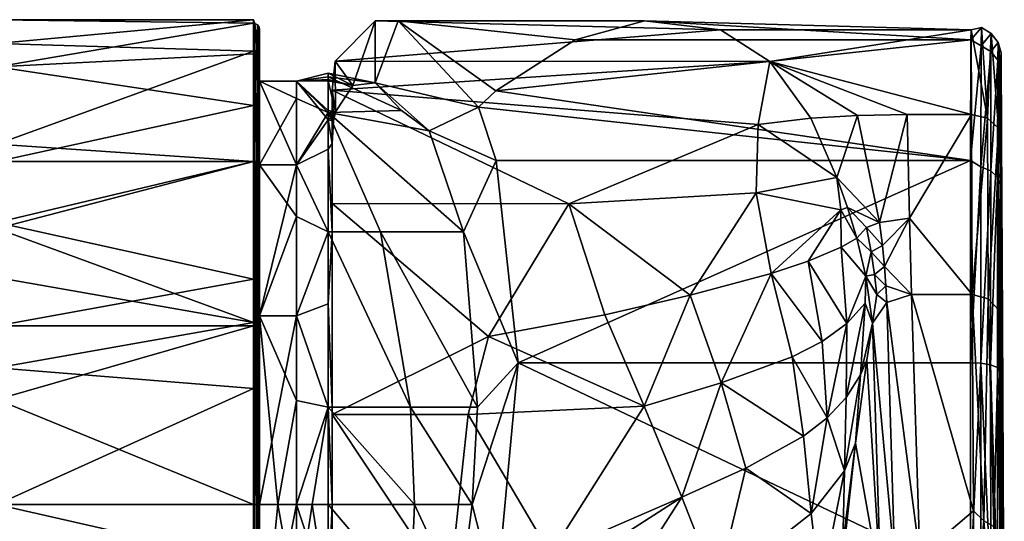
# Model space of a CAD drawing. Header units: centimetres. Extents: x -7.2 to 4.3, y -21.3 to 5.6.
# Tile 13 of 13: x -0.7 to 4.3, y 2.8 to 5.4. Entities that reach past the tile are written whole.
import ezdxf

# ---------------------------------------------------------------- set-up
doc = ezdxf.new("R2010")
doc.units = ezdxf.units.CM
doc.layers.get('0').update_dxf_attribs({"true_color": 0x5890e1})

msp = doc.modelspace()

# ---------------------------------------------------------------- meshes
at = {"color": 221, "true_color": 0xe59ad7}
mesh = msp.add_polyface(dxfattribs=at)
corners = [(0.5019, 4.6492, 42.535), (-0.7884, 4.7368, 42.6274), (0.5019, 5.2048, 43.3945), (-0.7884, 5.2433, 43.5036), (0.5019, 5.3633, 44.2592), (-0.7884, 5.3633, 44.2592), (0.5019, 5.3455, 44.5531), (-0.7884, 5.1268, 45.3068), (0.5019, 5.1919, 45.1572), (0.5019, 4.9317, 45.6444), (-0.7884, 4.6491, 45.9834), (0.5019, 4.6492, 45.9835), (-1.3869, 5.2767, 43.6152), (-1.8564, 5.0239, 42.9207), (-0.9533, 4.2328, 42.1979), (-1.2856, 5.3535, 44.4169), (-1.609, 5.1547, 45.2269), (0.5092, 4.5413, 42.4347), (0.5092, 5.204, 43.3949), (0.5305, 5.1864, 43.4015), (0.5221, 5.1977, 43.3972), (0.5221, 5.3379, 44.5522), (0.5305, 5.326, 44.5508), (0.5092, 5.3446, 44.553), (0.5092, 4.9309, 45.6439), (0.5221, 4.5368, 42.4398), (0.5324, 5.3153, 44.5495), (0.5305, 4.9155, 45.6332), (0.5324, 4.9066, 45.627), (0.5324, 5.1764, 43.4054), (0.5324, 4.5217, 42.4568), (0.5305, 4.5289, 42.4488), (0.5221, 4.9254, 45.6401), (0.5092, 4.0577, 46.4175), (0.5324, 4.6327, 45.6212), (0.5324, 5.0545, 44.7453)]
mesh.append_faces([[corners[k] for k in face] for face in [(0, 1, 2), (2, 1, 3), (4, 3, 5), (4, 2, 3), (4, 5, 6), (6, 5, 7), (8, 7, 9), (8, 6, 7), (7, 10, 9), (9, 10, 11), (3, 12, 5), (3, 1, 12), (12, 1, 13), (13, 1, 14), (5, 15, 7), (5, 12, 15), (10, 7, 16), (16, 7, 15), (17, 0, 18), (0, 2, 18), (18, 2, 4), (23, 4, 6), (8, 23, 6), (8, 24, 23), (8, 9, 24), (24, 9, 11), (18, 4, 23)]], dxfattribs={"color": 221})
mesh.append_faces([[corners[k] for k in face] for face in [(28, 34, 35)]], dxfattribs={"vtx0": -1, "vtx2": -1, "color": 221})
mesh.append_faces([[corners[k] for k in face] for face in [(26, 28, 35)]], dxfattribs={"vtx1": -1, "vtx2": -1, "color": 221})
mesh.append_faces([[corners[k] for k in face] for face in [(19, 20, 21), (21, 22, 19), (18, 20, 25), (25, 17, 18), (23, 21, 20), (20, 18, 23), (26, 22, 27), (27, 28, 26), (29, 19, 22), (22, 26, 29), (30, 31, 19), (19, 29, 30), (31, 25, 20), (20, 19, 31), (24, 32, 21), (21, 23, 24), (32, 27, 22), (22, 21, 32), (32, 24, 33)]], dxfattribs={"vtx2": -1, "color": 221})
mesh = msp.add_polyface(dxfattribs=at)
corners = [(0.7184, 5.0545, 44.7453), (0.8782, 4.8594, 45.2463), (0.8782, 4.9062, 45.1485), (0.8782, 5.0554, 44.6808), (0.8782, 5.0617, 44.6477), (0.8782, 5.095, 44.3445), (0.7184, 5.0545, 43.7732), (0.8782, 5.0756, 43.9571), (0.8782, 4.8958, 43.347), (0.7184, 4.9674, 43.4846), (0.7184, 4.6327, 42.8973), (0.7184, 4.6327, 45.6212), (0.5324, 4.6327, 42.8973), (0.5324, 5.0545, 43.7732), (0.5324, 5.0545, 44.7453), (0.5324, 4.6327, 45.6212), (1.2467, 4.9062, 43.6264), (1.3871, 4.8044, 43.5021), (1.1141, 5.0449, 44.319), (1.0032, 5.0322, 44.6763), (0.9148, 4.8991, 45.1494), (0.906, 4.8553, 45.2442), (0.8982, 4.7408, 45.4445), (0.8982, 5.0082, 45.5263), (3.1013, 5.1538, 45.248), (0.9128, 5.1539, 45.2481), (1.7216, 5.0049, 42.9866), (1.2301, 5.358, 44.0989), (2.1204, 5.2623, 43.5647), (1.6354, 4.9233, 42.8619), (1.1141, 5.3583, 44.415), (2.4692, 5.358, 44.0989), (2.8521, 5.3127, 44.7534), (1.7231, 4.6554, 42.5414), (0.5324, 5.1764, 43.4054), (0.5324, 5.3153, 44.5495), (0.5324, 4.5217, 42.4568)]
mesh.append_faces([[corners[k] for k in face] for face in [(0, 1, 2), (3, 0, 2), (3, 4, 0), (0, 4, 5), (6, 5, 7), (8, 6, 7), (8, 9, 6), (8, 10, 9), (6, 0, 5), (0, 11, 1), (9, 12, 13), (6, 9, 13), (8, 16, 17), (8, 7, 16), (16, 7, 18), (17, 16, 18), (7, 5, 18), (18, 5, 19), (19, 5, 4), (3, 19, 4), (3, 20, 19), (3, 2, 20), (20, 2, 1), (21, 1, 22), (21, 20, 1), (23, 24, 25), (26, 27, 28), (26, 29, 27), (27, 30, 31), (30, 25, 32), (18, 19, 30), (30, 19, 25), (25, 19, 20), (23, 20, 21), (22, 23, 21), (23, 25, 20)]], dxfattribs={"color": 221})
mesh.append_faces([[corners[k] for k in face] for face in [(18, 27, 29), (17, 29, 33), (34, 14, 13), (34, 13, 12)]], dxfattribs={"vtx0": -1, "vtx2": -1, "color": 221})
mesh.append_faces([[corners[k] for k in face] for face in [(17, 18, 29), (34, 35, 14), (36, 34, 12)]], dxfattribs={"vtx1": -1, "vtx2": -1, "color": 221})
mesh.append_faces([[corners[k] for k in face] for face in [(14, 0, 6), (6, 13, 14), (11, 0, 14), (14, 15, 11), (18, 30, 27)]], dxfattribs={"vtx2": -1, "color": 221})
mesh = msp.add_polyface(dxfattribs=at)
corners = [(4.1105, 4.6554, 42.5413), (1.8342, 3.6378, 41.9274), (1.7231, 4.6554, 42.5414), (1.6354, 4.9233, 42.8619), (1.7216, 5.0049, 42.9866), (4.1117, 5.2623, 43.5647), (2.1204, 5.2623, 43.5647), (2.4692, 5.358, 44.0989), (4.1135, 5.3127, 44.7534), (2.8521, 5.3127, 44.7534), (3.1013, 5.1538, 45.248), (3.3076, 4.8671, 45.7335), (3.5419, 4.8813, 45.7146), (3.7923, 4.886, 45.7082), (3.0424, 4.8361, 45.7736), (0.8982, 5.0082, 45.5263), (0.9128, 5.1539, 45.2481), (1.1141, 5.3583, 44.415), (1.2301, 5.358, 44.0989), (2.09, 4.4362, 46.1727), (3.6667, 4.2275, 46.7536), (3.6521, 4.3436, 46.5363), (3.587, 4.3186, 46.53), (3.6103, 4.1949, 46.7437), (3.5376, 4.2642, 46.5553), (3.5841, 4.0734, 46.869), (3.6275, 4.0817, 46.963), (3.6385, 3.9808, 47.1878), (3.6774, 4.1209, 46.9755), (3.4374, 4.5695, 46.1248), (3.491, 4.4178, 46.3317), (3.6848, 4.0248, 47.2022), (3.4871, 3.8346, 46.9047), (3.4597, 4.2197, 46.5298), (3.2931, 4.1488, 46.4912), (3.4584, 4.4066, 46.3284), (3.1075, 4.0864, 46.4737), (3.032, 4.4928, 46.152), (2.6991, 3.9782, 46.48), (2.2701, 3.8792, 46.5091), (1.6854, 3.7689, 46.5468)]
mesh.append_faces([[corners[k] for k in face] for face in [(0, 1, 2), (3, 0, 2), (3, 4, 0), (0, 4, 5), (5, 4, 6), (7, 5, 6), (7, 8, 5), (7, 9, 8), (8, 9, 10), (11, 12, 10), (10, 12, 13), (11, 10, 14), (14, 10, 15), (16, 10, 9), (17, 9, 7), (18, 7, 6), (19, 14, 15), (20, 21, 22), (23, 22, 24), (25, 23, 24), (25, 26, 23), (25, 27, 26), (20, 23, 28), (20, 22, 23), (11, 29, 12), (12, 29, 21), (29, 30, 21), (21, 30, 22), (22, 30, 24), (23, 26, 28), (26, 27, 31), (32, 25, 33), (34, 33, 35), (36, 35, 37), (38, 37, 19), (39, 19, 40), (33, 34, 32), (30, 35, 24), (30, 29, 35), (35, 29, 37), (37, 29, 14), (19, 37, 14), (29, 11, 14), (19, 39, 38), (37, 38, 36), (35, 36, 34), (25, 24, 33), (33, 24, 35)]], dxfattribs={"color": 221})
mesh = msp.add_polyface(dxfattribs=at)
corners = [(4.1152, 4.886, 45.7082), (3.1013, 5.1538, 45.248), (3.7923, 4.886, 45.7082), (4.1135, 5.3127, 44.7534), (3.8132, 3.9809, 47.4459), (4.1187, 3.9809, 47.4459), (3.8026, 4.3655, 46.5417), (4.1956, 4.8677, 45.6945), (4.1655, 5.3236, 44.6432), (4.1117, 5.2623, 43.5647), (4.1638, 5.2316, 43.4976), (4.1105, 4.6554, 42.5413), (4.1625, 4.6235, 42.5226), (4.2148, 5.2945, 44.6384), (4.213, 5.2037, 43.5068), (4.2117, 4.6029, 42.5435), (4.2669, 4.7758, 45.6265), (4.2499, 5.2491, 44.6311), (4.2518, 4.818, 45.6577), (4.265, 5.1973, 44.6227), (4.2633, 5.1102, 43.5375), (4.2481, 5.16, 43.5211), (4.262, 4.5341, 42.6138), (4.2468, 4.5707, 42.5764), (4.2615, 3.5978, 42.0582), (4.11, 3.6378, 41.9274), (4.1621, 3.6351, 41.9361), (4.2112, 3.6266, 41.9642), (4.1991, 3.9593, 47.4385), (4.2552, 3.9008, 47.4187), (4.2704, 3.851, 47.402), (3.6521, 4.3436, 46.5363), (3.6774, 4.1209, 46.9755), (3.6667, 4.2275, 46.7536), (3.5419, 4.8813, 45.7146), (3.6275, 4.0817, 46.963), (3.6848, 4.0248, 47.2022)]
mesh.append_faces([[corners[k] for k in face] for face in [(0, 1, 2), (0, 3, 1), (4, 5, 6), (6, 5, 0), (2, 6, 0), (0, 7, 3), (3, 7, 8), (9, 8, 10), (11, 10, 12), (8, 7, 13), (10, 13, 14), (12, 14, 15), (16, 17, 18), (16, 19, 17), (17, 19, 20), (21, 20, 22), (23, 22, 24), (25, 11, 12), (11, 9, 10), (9, 3, 8), (10, 8, 13), (12, 10, 14), (26, 12, 15), (18, 17, 13), (7, 18, 13), (15, 14, 21), (23, 21, 22), (23, 15, 21), (23, 27, 15), (20, 21, 17), (17, 21, 14), (13, 17, 14), (0, 5, 7), (7, 5, 28), (18, 28, 29), (16, 29, 30), (16, 18, 29), (18, 7, 28), (16, 24, 22), (20, 16, 22), (20, 19, 16), (6, 2, 31), (32, 4, 6), (33, 6, 31), (33, 32, 6), (2, 34, 31), (32, 35, 36), (4, 32, 36)]], dxfattribs={"color": 221})
mesh = msp.add_polyface(dxfattribs=at)
corners = [(0.7184, 2.9249, 46.4436), (0.8782, 3.4143, 46.3751), (0.7184, 3.8727, 46.2273), (0.8782, 3.9342, 46.1822), (0.8782, 4.296, 45.9434), (0.7184, 4.6327, 45.6212), (0.8782, 4.7123, 45.4929), (0.8782, 4.8594, 45.2463), (0.8782, 4.8958, 43.347), (0.8782, 4.296, 42.575), (0.7184, 4.6327, 42.8973), (0.7184, 4.3734, 42.6242), (0.7184, 3.8727, 42.2911), (0.8782, 3.4142, 42.1433), (0.7184, 3.4476, 42.1383), (0.6255, 2.9249, 42.0748), (0.5324, 3.8727, 42.2911), (0.5324, 4.6327, 42.8973), (0.7184, 4.9674, 43.4846), (0.5324, 3.8727, 46.2273), (0.5324, 2.9249, 46.4436), (1.1421, 4.296, 42.6516), (1.2927, 3.4142, 42.2545), (1.5585, 4.296, 42.8796), (1.3871, 4.8044, 43.5021), (0.8982, 4.7408, 45.4445), (0.8982, 4.296, 45.9392), (0.8982, 3.4142, 46.3718), (1.6293, 3.4142, 42.4171), (0.5324, 4.6327, 45.6212), (2.09, 4.4362, 46.1727), (0.8982, 5.0082, 45.5263), (0.8982, 4.439, 46.1706), (1.6854, 3.7689, 46.5468), (0.8982, 3.3773, 46.6552), (1.5835, 3.3773, 46.6552), (1.7231, 4.6554, 42.5414), (1.8342, 3.6378, 41.9274), (0.5324, 4.5217, 42.4568), (0.5324, 3.5012, 41.9213), (0.5324, 2.9249, 42.0748)]
mesh.append_faces([[corners[k] for k in face] for face in [(0, 1, 2), (2, 1, 3), (4, 2, 3), (4, 5, 2), (4, 6, 5), (5, 6, 7), (8, 9, 10), (10, 9, 11), (11, 9, 12), (12, 9, 13), (14, 12, 13), (14, 15, 16), (12, 16, 11), (12, 14, 16), (16, 17, 11), (11, 17, 10), (10, 17, 18), (21, 22, 9), (8, 21, 9), (8, 23, 21), (8, 24, 23), (13, 9, 22), (7, 6, 25), (25, 6, 26), (26, 6, 4), (3, 26, 4), (3, 27, 26), (3, 1, 27), (23, 28, 21), (21, 28, 22), (30, 31, 32), (33, 32, 34), (35, 33, 34), (33, 30, 32)]], dxfattribs={"color": 221})
mesh.append_faces([[corners[k] for k in face] for face in [(32, 27, 34)]], dxfattribs={"vtx0": -1, "vtx1": -1, "color": 221})
mesh.append_faces([[corners[k] for k in face] for face in [(23, 36, 37), (38, 17, 16), (39, 16, 40), (32, 25, 26), (32, 26, 27)]], dxfattribs={"vtx0": -1, "vtx2": -1, "color": 221})
mesh.append_faces([[corners[k] for k in face] for face in [(23, 24, 36), (28, 23, 37), (39, 38, 16)]], dxfattribs={"vtx1": -1, "vtx2": -1, "color": 221})
mesh.append_faces([[corners[k] for k in face] for face in [(2, 19, 20), (5, 29, 19), (19, 2, 5), (32, 31, 25)]], dxfattribs={"vtx2": -1, "color": 221})
mesh = msp.add_polyface(dxfattribs=at)
corners = [(0.5019, 3.5085, 41.8916), (-0.7884, 2.9249, 41.8208), (-0.7884, 3.6111, 41.9194), (0.5019, 3.84, 41.999), (-0.7884, 4.067, 42.1048), (-0.7884, 4.3131, 42.2545), (0.5019, 4.6492, 42.535), (-0.7884, 4.7368, 42.6274), (0.5019, 4.6492, 45.9835), (-0.7884, 4.6491, 45.9834), (-0.7884, 4.3433, 46.2426), (0.5019, 4.0581, 46.4183), (-0.7884, 3.823, 46.5262), (0.5019, 3.823, 46.5262), (-0.7884, 3.4532, 46.6397), (0.5019, 2.9249, 46.6976), (-0.8297, 3.5072, 46.6271), (-1.4955, 3.0256, 46.7267), (-1.3131, 3.9108, 46.5012), (-2.2156, 4.7489, 45.9423), (-0.9533, 4.2328, 42.1979), (-1.571, 3.9108, 41.9009), (-1.3417, 3.336, 41.798), (0.5324, 4.0439, 46.3913), (0.5305, 4.0489, 46.4009), (0.5305, 2.9249, 46.6779), (0.5092, 3.5082, 41.8925), (0.5092, 4.5413, 42.4347), (0.5092, 4.0577, 46.4175), (0.5192, 2.9249, 46.6922), (0.5221, 4.0545, 46.4115), (0.5324, 4.9066, 45.627), (0.5305, 4.9155, 45.6332), (0.5324, 3.5012, 41.9213), (0.5305, 3.5037, 41.9107), (0.5305, 4.5289, 42.4488), (0.5324, 4.5217, 42.4568), (0.5221, 4.5368, 42.4398), (0.5221, 3.5067, 41.8991), (0.5221, 4.9254, 45.6401), (0.5092, 4.9309, 45.6439), (0.5324, 2.9249, 46.6671), (0.5324, 3.8727, 46.2273), (0.5324, 4.6327, 45.6212)]
mesh.append_faces([[corners[k] for k in face] for face in [(0, 1, 2), (3, 2, 4), (5, 3, 4), (5, 6, 3), (5, 7, 6), (3, 0, 2), (8, 9, 10), (11, 10, 12), (13, 12, 14), (15, 13, 14), (13, 11, 12), (11, 8, 10), (16, 17, 14), (12, 16, 14), (12, 18, 16), (12, 10, 18), (10, 9, 19), (7, 5, 20), (20, 5, 4), (2, 20, 4), (2, 21, 20), (2, 22, 21), (17, 16, 18), (3, 26, 0), (3, 27, 26), (3, 6, 27), (28, 8, 11), (13, 28, 11), (13, 29, 28), (28, 25, 30), (30, 25, 24), (8, 28, 40)]], dxfattribs={"color": 221})
mesh.append_faces([[corners[k] for k in face] for face in [(23, 42, 43)]], dxfattribs={"vtx0": -1, "vtx2": -1, "color": 221})
mesh.append_faces([[corners[k] for k in face] for face in [(23, 41, 42), (31, 23, 43)]], dxfattribs={"vtx1": -1, "vtx2": -1, "color": 221})
mesh.append_faces([[corners[k] for k in face] for face in [(23, 24, 25), (31, 32, 24), (24, 23, 31), (33, 34, 35), (35, 36, 33), (26, 27, 37), (37, 38, 26), (34, 38, 37), (37, 35, 34), (30, 24, 32), (32, 39, 30), (28, 30, 39)]], dxfattribs={"vtx2": -1, "color": 221})
mesh = msp.add_polyface(dxfattribs=at)
corners = [(3.6165, 3.8359, 47.3994), (3.5888, 3.651, 47.5708), (3.6585, 2.517, 51.1996), (3.5323, 3.2322, 47.9156), (3.4806, 2.7734, 48.2113), (3.7302, 2.6215, 51.2316), (3.6888, 3.9402, 47.4336), (3.8552, 2.6628, 51.2442), (3.8132, 3.9809, 47.4459), (4.1272, 2.3409, 52.0866), (4.1245, 2.8919, 50.6078), (4.1187, 3.9809, 47.4459), (4.11, 3.6378, 41.9274), (4.1625, 4.6235, 42.5226), (4.1621, 3.6351, 41.9361), (4.1104, 2.5556, 41.849), (4.1625, 2.4879, 41.8697), (4.2117, 4.6029, 42.5435), (4.2112, 3.6266, 41.9642), (4.2117, 2.4932, 41.8985), (4.2468, 2.5015, 41.9437), (4.2464, 3.6131, 42.0082), (4.2615, 3.5978, 42.0582), (4.262, 2.511, 41.9953), (4.2468, 4.5707, 42.5764), (4.2552, 3.9008, 47.4187), (4.2764, 2.7216, 50.6768), (4.2704, 3.851, 47.402), (4.2617, 2.7702, 50.694), (4.2267, 2.814, 50.7098), (4.1991, 3.9593, 47.4385), (4.1773, 2.842, 50.72), (4.2297, 2.1594, 52.345), (4.2704, 0.3997, 46.3468), (4.2669, 4.7758, 45.6265), (4.2633, 1.5167, 42.4389), (3.5841, 4.0734, 46.869), (3.6385, 3.9808, 47.1878), (3.6848, 4.0248, 47.2022), (3.5562, 3.5761, 47.4567), (3.5807, 3.938, 47.0242), (3.4871, 3.8346, 46.9047), (3.4685, 2.7246, 48.1415), (3.4852, 3.4627, 47.3123), (3.4765, 3.0938, 47.7273)]
mesh.append_faces([[corners[k] for k in face] for face in [(0, 1, 2), (2, 1, 3), (4, 2, 3), (2, 5, 0), (0, 5, 6), (6, 5, 7), (8, 6, 7), (9, 10, 7), (7, 10, 8), (8, 10, 11), (12, 13, 14), (15, 14, 16), (14, 17, 18), (19, 18, 20), (19, 16, 14), (18, 19, 14), (21, 22, 23), (20, 21, 23), (20, 18, 21), (21, 18, 24), (22, 21, 24), (15, 12, 14), (25, 26, 27), (25, 28, 26), (25, 29, 28), (25, 30, 29), (29, 30, 31), (30, 11, 31), (31, 11, 10), (9, 31, 10), (31, 32, 29), (27, 33, 34), (23, 34, 35), (23, 22, 34), (36, 0, 37), (37, 0, 6), (38, 6, 8), (38, 37, 6), (39, 3, 1), (0, 39, 1), (0, 40, 39), (0, 36, 40), (40, 36, 41), (42, 4, 3), (43, 44, 39), (40, 43, 39), (40, 41, 43), (44, 3, 39)]], dxfattribs={"color": 221})
mesh = msp.add_polyface(dxfattribs=at)
corners = [(3.7302, 2.6215, 51.2316), (3.7398, 2.3776, 51.8861), (3.8552, 2.6628, 51.2442), (3.7436, 2.2286, 52.2297), (3.8633, 2.3903, 51.9662), (3.8039, 2.2566, 52.2439), (3.8669, 2.222, 52.3229), (3.7455, 2.1031, 52.4104), (3.8059, 2.1263, 52.4312), (3.8074, 1.9353, 52.5785), (3.8696, 1.9355, 52.5894), (3.6961, 2.1834, 52.2064), (3.6998, 1.896, 52.5069), (3.7472, 1.9202, 52.5513), (4.128, 1.9957, 52.554), (4.1277, 2.1898, 52.3697), (4.1272, 2.3409, 52.0866), (4.2468, 2.5015, 41.9437), (4.262, 2.511, 41.9953), (4.2633, 1.5167, 42.4389), (4.1116, 1.4327, 42.3306), (4.1104, 2.5556, 41.849), (4.1625, 2.4879, 41.8697), (4.2117, 2.4932, 41.8985), (4.213, 1.4565, 42.3611), (4.2481, 1.4846, 42.3975), (4.154, 1.994, 52.5525), (4.1807, 1.9901, 52.5465), (4.1537, 2.189, 52.3671), (4.1542, 1.7542, 52.6576), (4.2648, 2.1219, 52.3175), (4.2654, 1.7324, 52.5768), (4.2794, 2.0803, 52.2869), (4.2617, 2.7702, 50.694), (4.2764, 2.7216, 50.6768), (4.2297, 2.1594, 52.345), (4.1773, 2.842, 50.72), (4.1803, 2.1833, 52.3628), (4.2303, 1.7446, 52.6219), (4.2799, 1.7189, 52.5271), (4.2267, 2.814, 50.7098), (4.2704, 0.3997, 46.3468), (4.2669, 0.6259, 44.3578), (4.2669, 4.7758, 45.6265), (4.265, 0.8377, 43.2898), (4.2802, 1.2854, 52.56), (4.2704, 3.851, 47.402)]
mesh.append_faces([[corners[k] for k in face] for face in [(0, 1, 2), (1, 3, 4), (2, 1, 4), (4, 5, 6), (4, 3, 5), (5, 3, 7), (8, 7, 9), (10, 8, 9), (10, 6, 8), (8, 6, 5), (7, 8, 5), (3, 11, 7), (12, 13, 7), (7, 13, 9), (10, 14, 6), (6, 14, 15), (16, 6, 15), (16, 4, 6), (16, 2, 4), (17, 18, 19), (20, 21, 22), (22, 23, 24), (17, 25, 23), (26, 27, 28), (15, 28, 16), (15, 26, 28), (15, 14, 26), (26, 14, 29), (27, 26, 29), (30, 31, 32), (33, 32, 34), (35, 36, 37), (27, 37, 28), (27, 35, 37), (27, 38, 35), (31, 39, 32), (16, 37, 36), (16, 28, 37), (40, 35, 30), (33, 30, 32), (33, 40, 30), (31, 30, 38), (38, 30, 35), (41, 42, 43), (42, 44, 43), (43, 44, 19), (45, 34, 32)]], dxfattribs={"color": 221})
mesh.append_faces([[corners[k] for k in face] for face in [(41, 46, 34)]], dxfattribs={"vtx2": -1, "color": 221})
mesh = msp.add_polyface(dxfattribs=at)
corners = [(2.0378, 2.6123, 46.7334), (1.9643, 2.61, 46.6703), (2.1174, 2.6256, 46.7153), (2.1174, 2.6143, 46.7521), (2.1174, 2.6368, 46.6784), (1.899, 2.5674, 46.7028), (1.8342, 3.6378, 41.9274), (4.1104, 2.5556, 41.849), (1.7229, 2.4499, 41.8675), (4.11, 3.6378, 41.9274), (4.1105, 4.6554, 42.5413), (2.2207, 2.6248, 46.6747), (3.4765, 3.0938, 47.7273), (3.4685, 2.7246, 48.1415), (3.5323, 3.2322, 47.9156), (3.4852, 3.4627, 47.3123), (3.4871, 3.8346, 46.9047), (3.3896, 3.3603, 47.195), (3.3084, 2.8786, 47.4672), (3.3556, 2.4849, 47.8204), (2.8353, 2.5093, 47.099), (2.4676, 3.4185, 46.6956), (1.6854, 3.7689, 46.5468), (1.5835, 3.3773, 46.6552), (1.9975, 2.675, 46.7294), (2.6582, 2.9609, 46.8898), (2.3674, 2.508, 46.8269), (2.98, 3.1076, 46.9795), (3.2706, 3.2682, 47.1038), (2.8557, 3.5357, 46.7118), (3.2121, 3.6671, 46.7632), (3.1075, 4.0864, 46.4737), (3.363, 3.7449, 46.8192), (3.2931, 4.1488, 46.4912), (2.6991, 3.9782, 46.48), (2.2701, 3.8792, 46.5091), (1.941, 2.574, 46.6592), (2.1174, 2.6125, 46.671), (2.2937, 2.574, 46.6592)]
mesh.append_faces([[corners[k] for k in face] for face in [(0, 1, 2), (3, 0, 2), (1, 4, 2), (0, 5, 1), (6, 7, 8), (6, 9, 7), (9, 6, 10), (12, 13, 14), (15, 16, 17), (12, 17, 18), (19, 18, 20), (21, 22, 23), (5, 0, 24), (24, 0, 3), (25, 3, 26), (20, 25, 26), (20, 27, 25), (20, 18, 27), (27, 18, 28), (29, 28, 30), (31, 30, 32), (33, 32, 16), (34, 35, 21), (29, 21, 25), (27, 29, 25), (27, 28, 29), (23, 24, 21), (21, 24, 25), (25, 24, 3), (21, 35, 22), (21, 29, 34), (34, 29, 31), (13, 12, 19), (19, 12, 18), (30, 28, 17), (32, 17, 16), (32, 30, 17), (30, 31, 29), (33, 31, 32), (17, 12, 15), (17, 28, 18)]], dxfattribs={"color": 221})
mesh.append_faces([[corners[k] for k in face] for face in [(1, 36, 37), (4, 37, 38)]], dxfattribs={"vtx0": -1, "vtx2": -1, "color": 221})
mesh.append_faces([[corners[k] for k in face] for face in [(4, 1, 37), (11, 4, 38)]], dxfattribs={"vtx1": -1, "vtx2": -1, "color": 221})
mesh.append_faces([[corners[k] for k in face] for face in [(4, 11, 3), (3, 2, 4)]], dxfattribs={"vtx2": -1, "color": 221})
mesh = msp.add_polyface(dxfattribs=at)
corners = [(0.5019, 2.9249, 41.8208), (-0.7884, 2.9249, 41.8208), (0.5019, 3.5085, 41.8916), (0.5019, 2.9249, 46.6976), (-0.7884, 3.4532, 46.6397), (-0.7884, 2.9249, 46.6976), (-1.4955, 3.0256, 46.7267), (-1.6277, 2.9249, 46.7461), (-0.7884, 3.6111, 41.9194), (-1.3417, 3.336, 41.798), (-1.2931, 2.9249, 41.7735), (-1.5115, 3.2364, 41.725), (0.5019, 2.631, 41.8386), (-0.7884, 2.631, 41.8386), (-0.7884, 2.3478, 41.8901), (0.5019, 2.3413, 41.8916), (0.5019, 2.631, 46.6798), (-0.7884, 1.8654, 46.4554), (0.5019, 1.7918, 46.4183), (-0.7884, 2.631, 46.6798), (-0.7884, 1.5738, 42.2293), (-1.3076, 2.4551, 41.8183), (-1.4161, 1.9687, 41.9403), (-1.9035, 2.3219, 46.7257), (-1.6166, 2.7561, 46.7375), (-1.6623, 2.5599, 41.6476), (0.5092, 2.9249, 41.8217), (0.5092, 3.5082, 41.8925), (0.5259, 2.9249, 41.8325), (0.5019, 3.823, 46.5262), (0.5192, 2.9249, 46.6922), (0.5305, 2.9249, 46.6779), (0.5092, 4.0577, 46.4175), (0.5221, 3.5067, 41.8991), (0.5305, 3.5037, 41.9107), (0.5305, 1.8009, 46.4009), (0.5221, 1.7953, 46.4115), (0.5221, 2.3431, 41.8991), (0.5092, 2.3416, 41.8925), (0.5092, 1.7922, 46.4175), (0.5019, 1.5397, 42.2524), (0.5221, 1.313, 42.4398), (0.5305, 2.3461, 41.9107)]
mesh.append_faces([[corners[k] for k in face] for face in [(0, 1, 2), (3, 4, 5), (6, 7, 5), (4, 6, 5), (8, 1, 9), (9, 1, 10), (11, 9, 10), (0, 12, 1), (1, 12, 13), (13, 12, 14), (14, 12, 15), (16, 17, 18), (16, 19, 17), (16, 5, 19), (16, 3, 5), (20, 14, 15), (21, 10, 13), (14, 21, 13), (14, 22, 21), (14, 20, 22), (10, 1, 13), (23, 17, 24), (17, 19, 24), (24, 19, 5), (7, 24, 5), (21, 25, 10), (26, 27, 28), (29, 3, 30), (30, 31, 32), (27, 33, 28), (34, 28, 33), (31, 30, 35), (35, 30, 36), (28, 37, 38), (26, 38, 12), (0, 26, 12), (30, 3, 36), (36, 3, 39), (3, 16, 39), (39, 16, 18), (40, 15, 38), (38, 15, 12), (26, 28, 38), (42, 37, 28)]], dxfattribs={"color": 221})
mesh.append_faces([[corners[k] for k in face] for face in [(27, 26, 0), (0, 2, 27), (38, 37, 41)]], dxfattribs={"vtx2": -1, "color": 221})
mesh = msp.add_polyface(dxfattribs=at)
corners = [(0.8782, 2.9249, 46.431), (0.8782, 2.4356, 46.3751), (0.8982, 2.9249, 46.4277), (0.8982, 2.4356, 46.3718), (0.8782, 1.9156, 46.1822), (0.8982, 1.9171, 46.1793), (0.5324, 2.9249, 46.4436), (0.5324, 1.9771, 46.2273), (0.7184, 2.9249, 46.4436), (0.7184, 1.9097, 46.1934), (0.7184, 1.9771, 42.2911), (0.5324, 1.9771, 42.2911), (0.7184, 2.4022, 42.1383), (0.5324, 2.9249, 42.0748), (0.6255, 2.9249, 42.0748), (0.7184, 2.9249, 42.0748), (0.8782, 2.9249, 42.0874), (0.8782, 2.4051, 42.1506), (0.7986, 2.9249, 42.078), (0.8782, 1.4847, 42.6336), (0.5324, 3.5012, 41.9213), (0.5324, 2.9249, 41.8513), (0.5305, 3.5037, 41.9107), (0.5305, 2.9249, 46.6779), (0.5324, 2.9249, 46.6671), (0.5324, 4.0439, 46.3913), (0.5259, 2.9249, 41.8325), (0.5305, 2.3461, 41.9107), (0.5324, 2.3486, 41.9213), (0.5324, 1.8059, 46.3913), (0.5305, 1.8009, 46.4009), (0.5324, 1.3282, 42.4568), (0.5221, 2.3431, 41.8991), (0.5305, 1.321, 42.4488), (0.8782, 3.4143, 46.3751), (0.7184, 3.4476, 42.1383), (0.8782, 3.4142, 42.1433), (0.5324, 3.8727, 42.2911), (0.7184, 3.8727, 46.2273), (0.8982, 3.4142, 46.3718), (0.5324, 3.8727, 46.2273), (0.8982, 1.5538, 45.9392), (0.8982, 2.212, 46.591), (0.8982, 3.3773, 46.6552)]
mesh.append_faces([[corners[k] for k in face] for face in [(0, 1, 2), (2, 1, 3), (3, 1, 4), (5, 3, 4), (6, 7, 8), (8, 7, 9), (10, 11, 12), (13, 14, 11), (11, 14, 12), (12, 14, 15), (16, 17, 18), (18, 17, 12), (15, 18, 12), (12, 17, 10), (10, 17, 19), (1, 9, 4), (1, 8, 9), (1, 0, 8), (20, 21, 22), (22, 21, 26), (21, 27, 26), (21, 28, 27), (0, 34, 8), (35, 36, 15), (16, 18, 36), (36, 18, 15), (15, 14, 35), (14, 13, 37), (39, 34, 2), (2, 34, 0)]], dxfattribs={"color": 221})
mesh.append_faces([[corners[k] for k in face] for face in [(20, 13, 21)]], dxfattribs={"vtx0": -1, "color": 221})
mesh.append_faces([[corners[k] for k in face] for face in [(28, 13, 11), (24, 7, 6), (24, 6, 40), (3, 42, 43)]], dxfattribs={"vtx0": -1, "vtx2": -1, "color": 221})
mesh.append_faces([[corners[k] for k in face] for face in [(31, 28, 11), (24, 29, 7), (5, 41, 42), (3, 5, 42), (2, 3, 43), (39, 2, 43)]], dxfattribs={"vtx1": -1, "vtx2": -1, "color": 221})
mesh.append_faces([[corners[k] for k in face] for face in [(23, 24, 25), (29, 24, 23), (23, 30, 29), (27, 28, 31), (32, 27, 33), (6, 8, 38), (28, 21, 13)]], dxfattribs={"vtx2": -1, "color": 221})
mesh = msp.add_polyface(dxfattribs=at)
corners = [(1.6856, 2.2096, 46.5988), (1.7136, 2.3703, 46.5969), (1.7853, 2.4755, 46.6732), (1.8311, 2.5329, 46.6467), (1.899, 2.5674, 46.7028), (1.9643, 2.61, 46.6703), (1.2927, 2.4356, 42.2545), (0.8782, 2.4051, 42.1506), (0.8782, 2.9249, 42.0874), (1.3122, 2.9249, 42.203), (1.5383, 2.4356, 42.3658), (1.6033, 2.9249, 42.3385), (1.8189, 2.3769, 46.7563), (1.8109, 2.3825, 46.7567), (1.7478, 2.2232, 46.7081), (1.7573, 2.2217, 46.7089), (1.9488, 2.487, 46.79), (1.9443, 2.4954, 46.7913), (1.9406, 2.5039, 46.7881), (1.8043, 2.3885, 46.7528), (1.9389, 2.5091, 46.7829), (1.8012, 2.3924, 46.7472), (1.7398, 2.2257, 46.7031), (1.736, 2.228, 46.697), (1.7211, 2.2881, 46.6515), (1.7997, 2.4439, 46.6991), (1.941, 2.5517, 46.7322), (1.7997, 2.4662, 46.6263), (1.941, 2.574, 46.6592), (1.7211, 2.3103, 46.5786), (1.6293, 3.4142, 42.4171), (1.2927, 3.4142, 42.2545), (0.8782, 3.4142, 42.1433), (1.5835, 3.3773, 46.6552), (0.8982, 3.3773, 46.6552), (1.4867, 2.4909, 46.6587), (0.8982, 2.212, 46.591), (1.4814, 2.212, 46.591), (1.8342, 3.6378, 41.9274), (1.7229, 2.4499, 41.8675), (1.6354, 2.0495, 41.9834), (1.9975, 2.675, 46.7294)]
mesh.append_faces([[corners[k] for k in face] for face in [(0, 1, 2), (1, 3, 2), (2, 3, 4), (4, 3, 5), (6, 7, 8), (9, 6, 8), (9, 10, 6), (9, 11, 10), (24, 23, 21), (25, 21, 20), (26, 25, 20), (25, 24, 21), (30, 11, 31), (8, 32, 9), (9, 32, 31), (11, 9, 31), (33, 34, 35), (34, 36, 35), (35, 36, 37), (41, 33, 35), (4, 35, 2), (4, 41, 35), (37, 0, 35), (35, 0, 2)]], dxfattribs={"color": 221})
mesh.append_faces([[corners[k] for k in face] for face in [(11, 38, 39), (10, 39, 40), (3, 29, 27), (3, 27, 28)]], dxfattribs={"vtx0": -1, "vtx2": -1, "color": 221})
mesh.append_faces([[corners[k] for k in face] for face in [(11, 30, 38), (10, 11, 39), (3, 1, 29), (5, 3, 28)]], dxfattribs={"vtx1": -1, "vtx2": -1, "color": 221})
mesh.append_faces([[corners[k] for k in face] for face in [(12, 13, 14), (14, 15, 12), (16, 17, 13), (13, 12, 16), (13, 17, 18), (18, 19, 13), (18, 20, 21), (21, 19, 18), (14, 13, 19), (19, 22, 14), (19, 21, 23), (23, 22, 19), (27, 25, 26), (26, 28, 27), (29, 24, 25), (25, 27, 29)]], dxfattribs={"vtx2": -1, "color": 221})

doc.saveas('drawing.dxf')
